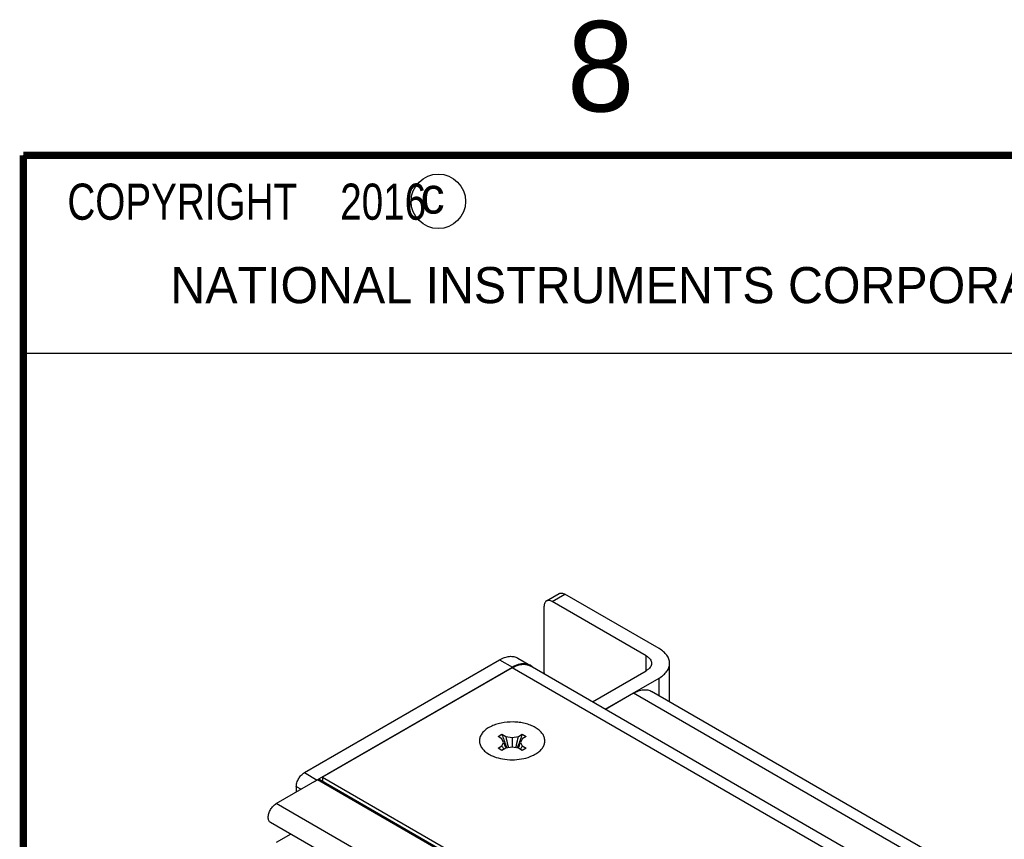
# Model space of a CAD drawing. Header units: inches. Extents: x 0 to 34, y 0 to 22.
# Tile 27 of 124: x 0.5 to 3.2, y 19.6 to 21.9. Entities that reach past the tile are written whole.
import ezdxf

# ---------------------------------------------------------------- set-up
doc = ezdxf.new("R2010")
doc.units = ezdxf.units.IN
doc.header["$LTSCALE"] = 1.87
doc.header["$MEASUREMENT"] = 0
doc.layers.get('0').update_dxf_attribs({"linetype": 'CONTINUOUS'})
doc.layers.add('02___PRT_ALL_AXES', color=7, linetype='CONTINUOUS')
doc.layers.add('DETAIL', color=7, linetype='CONTINUOUS')
doc.styles.get("Standard").update_dxf_attribs({"font": 'txt', "width": 0.8})
doc.styles.add('TEXTSTYLE_2', font='txt')

msp = doc.modelspace()

# ---------------------------------------------------------------- linework, layer by layer
at = {"color": 2, "linetype": 'CONTINUOUS'}
for p, q in [((0.50003, 21.5), (8.25003, 21.5)), ((0.50003, 21.5), (0.50003, 20.95313)), ((0.50003, 20.95313), (8.25003, 20.95313))]:
    msp.add_line(p, q, dxfattribs=at)
at = {"color": 7, "linetype": 'CONTINUOUS'}
for p, q in [((1.9475, 20.26766), (1.98286, 20.28808)), ((1.96325, 20.2661), (1.99861, 20.28651)), ((2.25918, 20.13607), (1.99861, 20.28651)), ((1.94098, 20.06892), (1.94098, 20.25324)), ((2.22382, 20.11565), (1.96325, 20.2661)), ((1.86812, 20.10986), (1.90348, 20.08945)), ((2.22382, 20.07482), (2.22382, 20.11565)), ((1.19993, 19.70715), (1.85347, 20.0845)), ((1.27771, 19.79289), (1.81812, 20.10491)), ((1.81812, 20.10491), (1.85347, 20.0845)), ((2.28847, 19.98865), (2.28847, 20.09524)), ((1.94098, 20.06892), (1.94115, 20.06562)), ((2.07455, 19.98863), (2.22382, 20.07482)), ((2.1099, 19.96822), (2.25918, 20.05441)), ((2.25918, 20.00556), (2.25918, 20.05441)), ((1.81388, 19.89289), (1.82448, 19.89902)), ((1.82448, 19.88677), (1.81388, 19.89289)), ((1.82448, 19.89902), (1.83509, 19.89289)), ((1.83509, 19.89289), (1.85259, 19.89019)), ((1.85259, 19.89019), (1.87009, 19.89289)), ((1.85259, 19.89019), (1.85259, 19.86314)), ((1.87009, 19.89289), (1.8807, 19.89902)), ((1.8807, 19.89902), (1.89131, 19.89289)), ((1.89131, 19.89289), (1.8807, 19.88677)), ((1.81388, 19.86043), (1.82448, 19.86656)), ((1.82917, 19.87666), (1.82448, 19.88677)), ((1.82448, 19.86656), (1.82917, 19.87666)), ((1.85259, 19.86314), (1.83509, 19.86043)), ((1.87009, 19.86043), (1.85259, 19.86314)), ((1.8807, 19.88677), (1.87601, 19.87666)), ((1.87601, 19.87666), (1.8807, 19.86656)), ((1.8807, 19.86656), (1.89131, 19.86043)), ((1.82448, 19.85431), (1.81388, 19.86043)), ((1.83509, 19.86043), (1.82448, 19.85431)), ((1.8807, 19.85431), (1.87009, 19.86043)), ((1.89131, 19.86043), (1.8807, 19.85431)), ((1.27771, 19.79289), (1.31307, 19.77247)), ((1.32827, 19.78023), (1.32827, 19.7683)), ((1.25544, 19.75431), (1.25544, 19.7392)), ((1.25544, 19.75431), (1.26852, 19.74675)), ((7.32454, 16.30275), (1.31413, 19.77308)), ((7.326, 16.30529), (1.31913, 19.77358)), ((7.21034, 16.23681), (1.19993, 19.70715)), ((7.19459, 16.18463), (1.18418, 19.65497)), ((1.23984, 19.62283), (1.19993, 19.59978))]:
    msp.add_line(p, q, dxfattribs=at)
at = {"color": 3, "linetype": 'CONTINUOUS'}
for p, q in [((1.85259, 20.08296), (1.32827, 19.78023)), ((7.863, 16.61263), (1.85259, 20.08296)), ((7.90629, 16.62146), (1.90259, 20.08792)), ((2.18847, 20.01256), (2.11079, 19.96771)), ((8.19887, 16.54223), (2.18847, 20.01256)), ((8.22728, 16.55965), (2.23847, 20.01752)), ((1.32827, 19.78023), (7.33868, 16.30989))]:
    msp.add_line(p, q, dxfattribs=at)
at = {"color": 7, "linetype": 'CONTINUOUS', "const_width": 0.02}
for points in [[(0.50002, 21.5), (0.50002, 0.5)], [(33.50002, 21.5), (0.50002, 21.5)]]:
    msp.add_lwpolyline(points, dxfattribs=at)
at = {"color": 2, "linetype": 'CONTINUOUS'}
msp.add_circle((1.64841, 21.37268), 0.0754, dxfattribs=at)
at = {"color": 7, "linetype": 'CONTINUOUS'}
for centre, radius, start, end in [((1.88691, 20.06076), 0.03313, 59.32653, 60.66178), ((2.34416, 20.06259), 0.54481, 197.47198, 200.96404), ((2.45536, 20.02331), 0.63383, 191.87369, 194.15441), ((1.24982, 20.02331), 0.63383, 345.84559, 348.12631), ((1.36102, 20.06259), 0.54481, 339.03596, 342.52802), ((1.97027, 19.93856), 0.16259, 206.28521, 207.0899), ((1.96588, 19.9363), 0.15766, 207.08477, 210.12372), ((2.0843, 19.9658), 0.27025, 199.25919, 201.37217), ((2.076, 19.9626), 0.26136, 201.38063, 202.98155), ((2.37518, 20.07408), 0.57789, 200.92737, 201.65039), ((2.4584, 20.02405), 0.63696, 194.15269, 194.77554), ((1.24678, 20.02405), 0.63696, 345.22446, 345.84731), ((1.33, 20.07408), 0.57789, 338.34961, 339.07263), ((1.62918, 19.9626), 0.26136, 337.01845, 338.61937), ((1.62089, 19.9658), 0.27025, 338.62783, 340.74081), ((1.7393, 19.9363), 0.15766, 329.87628, 332.91523), ((1.73492, 19.93856), 0.16259, 332.9101, 333.71479)]:
    msp.add_arc(centre, radius, start, end, dxfattribs=at)
for points, knots in [([(1.98286, 20.28807), (1.9839, 20.28867), (1.98628, 20.28954), (1.99025, 20.28964), (1.99448, 20.28862), (1.99723, 20.28731), (1.99861, 20.28651)], [0, 0, 0, 0, 0.2177445, 0.4508847, 0.710458, 1, 1, 1, 1]), ([(1.9475, 20.26766), (1.94646, 20.26706), (1.94452, 20.26543), (1.94245, 20.26204), (1.94122, 20.25787), (1.94098, 20.25484), (1.94098, 20.25324)], [0, 0, 0, 0, 0.2177498, 0.4508923, 0.7104636, 1, 1, 1, 1]), ([(1.96325, 20.2661), (1.96187, 20.2669), (1.95912, 20.26821), (1.9549, 20.26923), (1.95093, 20.26913), (1.94854, 20.26826), (1.9475, 20.26766)], [0, 0, 0, 0, 0.289542, 0.5491153, 0.7822555, 1, 1, 1, 1]), ([(2.28847, 20.09524), (2.28847, 20.09713), (2.28814, 20.10096), (2.28667, 20.10662), (2.28425, 20.11215), (2.27966, 20.11949), (2.27152, 20.12805), (2.26357, 20.13353), (2.25918, 20.13607)], [0, 0, 0, 0, 0.1081073, 0.2182455, 0.3322492, 0.4516757, 0.7107023, 1, 1, 1, 1]), ([(1.81812, 20.10491), (1.82251, 20.10744), (1.83123, 20.1116), (1.84272, 20.11437), (1.85136, 20.11467), (1.85737, 20.114), (1.863, 20.11244), (1.86648, 20.11081), (1.86812, 20.10986)], [0, 0, 0, 0, 0.2893087, 0.5483386, 0.6677636, 0.7817642, 0.8918979, 1, 1, 1, 1]), ([(2.22382, 20.11565), (2.22601, 20.11439), (2.22999, 20.11164), (2.23475, 20.10664), (2.23777, 20.10111), (2.23846, 20.09714), (2.23846, 20.09524)], [0, 0, 0, 0, 0.2895308, 0.5491008, 0.7822457, 1, 1, 1, 1]), ([(1.88883, 20.09397), (1.88608, 20.09422), (1.8803, 20.09413), (1.87149, 20.09244), (1.8624, 20.08922), (1.85645, 20.08621), (1.85347, 20.0845)], [0, 0, 0, 0, 0.2233519, 0.4632871, 0.7221963, 1, 1, 1, 1]), ([(1.90314, 20.08964), (1.90099, 20.09085), (1.89633, 20.09282), (1.89137, 20.09374), (1.88883, 20.09397)], [0, 0, 0, 0, 0.4919573, 1, 1, 1, 1]), ([(1.90979, 20.08474), (1.90933, 20.08517), (1.90747, 20.08684), (1.90542, 20.0883), (1.90381, 20.08925)], [0, 0, 0, 0, 0.252138, 1, 1, 1, 1]), ([(2.23846, 20.09524), (2.23846, 20.09333), (2.23777, 20.08936), (2.23475, 20.08383), (2.22999, 20.07883), (2.22601, 20.07609), (2.22382, 20.07482)], [0, 0, 0, 0, 0.2177543, 0.4508992, 0.7104692, 1, 1, 1, 1]), ([(2.25918, 20.05441), (2.26357, 20.05694), (2.27152, 20.06242), (2.27966, 20.07099), (2.28425, 20.07832), (2.28667, 20.08386), (2.28814, 20.08951), (2.28847, 20.09334), (2.28847, 20.09524)], [0, 0, 0, 0, 0.2892977, 0.5483243, 0.6677508, 0.7817545, 0.8918927, 1, 1, 1, 1]), ([(1.25544, 19.75431), (1.25544, 19.75607), (1.25576, 19.75973), (1.25751, 19.76725), (1.26158, 19.77648), (1.26754, 19.78462), (1.27318, 19.78989), (1.27619, 19.79201), (1.27771, 19.79289)], [0, 0, 0, 0, 0.1141706, 0.2375596, 0.4999939, 0.7624316, 0.8858244, 1, 1, 1, 1]), ([(1.31307, 19.77247), (1.31248, 19.77213), (1.31003, 19.7706), (1.30778, 19.76876), (1.30619, 19.76724)], [0, 0, 0, 0, 0.2372222, 1, 1, 1, 1]), ([(1.31413, 19.77308), (1.31457, 19.77334), (1.31544, 19.77375), (1.31678, 19.77407), (1.31804, 19.77405), (1.3188, 19.77377), (1.31913, 19.77358)], [0, 0, 0, 0, 0.2881225, 0.5482299, 0.7822381, 1, 1, 1, 1]), ([(1.17773, 19.66902), (1.17773, 19.67076), (1.17807, 19.67439), (1.17984, 19.68184), (1.18394, 19.69096), (1.19088, 19.70037), (1.1968, 19.70534), (1.19993, 19.70715)], [0, 0, 0, 0, 0.1142243, 0.2380558, 0.5009017, 0.7632104, 1, 1, 1, 1]), ([(1.18418, 19.65497), (1.18316, 19.65555), (1.18124, 19.65713), (1.17919, 19.66043), (1.17804, 19.66452), (1.17777, 19.66747), (1.17773, 19.66902)], [0, 0, 0, 0, 0.2184032, 0.4515819, 0.7119302, 1, 1, 1, 1])]:
    msp.add_open_spline(points, degree=3, knots=knots, dxfattribs=at)
at = {"color": 3, "linetype": 'CONTINUOUS'}
for points, knots in [([(1.85259, 20.08296), (1.85614, 20.08501), (1.86321, 20.0885), (1.87405, 20.09186), (1.88443, 20.09299), (1.89108, 20.09217), (1.89415, 20.09137)], [0, 0, 0, 0, 0.2829828, 0.5428882, 0.7802764, 1, 1, 1, 1]), ([(1.89415, 20.09137), (1.8949, 20.09117), (1.89782, 20.09031), (1.90062, 20.08905), (1.90259, 20.08791)], [0, 0, 0, 0, 0.2528677, 1, 1, 1, 1]), ([(2.18847, 20.01256), (2.19285, 20.01509), (2.20158, 20.01924), (2.215, 20.02249), (2.22759, 20.02218), (2.23517, 20.01942), (2.23847, 20.01751)], [0, 0, 0, 0, 0.289542, 0.5491153, 0.7822555, 1, 1, 1, 1])]:
    msp.add_open_spline(points, degree=3, knots=knots, dxfattribs=at)
at = {"color": 7, "linetype": 'CONTINUOUS'}
for points in [[(1.83539, 19.86056), (1.8354, 19.86053), (1.83541, 19.86051), (1.83542, 19.86048)], [(1.86979, 19.86056), (1.86978, 19.86053), (1.86977, 19.86051), (1.86976, 19.86048)]]:
    msp.add_open_spline(points, degree=3, dxfattribs=at)
at = {"layer": '02___PRT_ALL_AXES', "color": 3, "linetype": 'CONTINUOUS'}
msp.add_line((1.78123, 19.84863), (1.7886, 19.8438), dxfattribs=at)
msp.add_arc((1.86371, 19.93877), 0.10876, 290.84082, 293.4775, dxfattribs=at)
for points, knots in [([(1.91658, 19.91769), (1.91239, 19.92012), (1.90322, 19.92442), (1.88833, 19.92909), (1.87218, 19.93207), (1.84984, 19.93367), (1.82751, 19.93172), (1.80667, 19.92613), (1.79288, 19.92042), (1.78115, 19.91332), (1.77185, 19.90503), (1.76534, 19.89576), (1.76195, 19.88579), (1.76198, 19.87553), (1.76542, 19.86556), (1.77198, 19.85631), (1.7779, 19.85108), (1.78121, 19.84863)], [0, 0, 0, 0, 0.0663883, 0.1379969, 0.2132865, 0.2906753, 0.4443234, 0.5172582, 0.5854943, 0.6479796, 0.7043083, 0.7549151, 0.801367, 0.8462943, 0.8927833, 0.9434944, 1, 1, 1, 1]), ([(1.92397, 19.84862), (1.92715, 19.85098), (1.93286, 19.85599), (1.9393, 19.86481), (1.94292, 19.87429), (1.94342, 19.88409), (1.94078, 19.89373), (1.9352, 19.90279), (1.92697, 19.911), (1.92026, 19.91557), (1.91658, 19.91769)], [0, 0, 0, 0, 0.1379219, 0.2623194, 0.3765077, 0.486141, 0.5981319, 0.7188022, 0.8523959, 1, 1, 1, 1]), ([(1.7886, 19.8438), (1.78966, 19.84318), (1.79412, 19.84074), (1.79878, 19.83866), (1.80238, 19.83728)], [0, 0, 0, 0, 0.2411881, 1, 1, 1, 1]), ([(1.80238, 19.83728), (1.81008, 19.83431), (1.82662, 19.82993), (1.85237, 19.82777), (1.87812, 19.82986), (1.89469, 19.83418), (1.90241, 19.83712)], [0, 0, 0, 0, 0.2428111, 0.4998041, 0.7569781, 1, 1, 1, 1]), ([(1.90704, 19.83901), (1.9086, 19.83969), (1.9145, 19.84243), (1.92012, 19.84577), (1.92397, 19.84862)], [0, 0, 0, 0, 0.2622862, 1, 1, 1, 1])]:
    msp.add_open_spline(points, degree=3, knots=knots, dxfattribs=at)

# ---------------------------------------------------------------- texts
at = {"color": 2, "linetype": 'CONTINUOUS', "attachment_point": 1, "line_spacing_factor": 0.9, "style": 'TEXTSTYLE_2'}
for s, insert, char_height, width in [('8', (2.00464, 21.87133), 0.25, 0.25), ('c', (1.59898, 21.43883), 0.1, 0.1), ('NATIONAL INSTRUMENTS CORPORATION AND ITS LICENSORS.  ALL RIGHTS RESERVED.', (0.90712, 21.19112), 0.1, 7.3)]:
    msp.add_mtext(s, dxfattribs=dict(at, insert=insert, char_height=char_height, width=width))
at = {"layer": 'DETAIL', "color": 2, "linetype": 'CONTINUOUS', "insert": (0.56253, 21.42188), "char_height": 0.1, "width": 1.52, "attachment_point": 1, "line_spacing_factor": 0.9}
msp.add_mtext('  COPYRIGHT    2016', dxfattribs=at)

doc.saveas('drawing.dxf')
